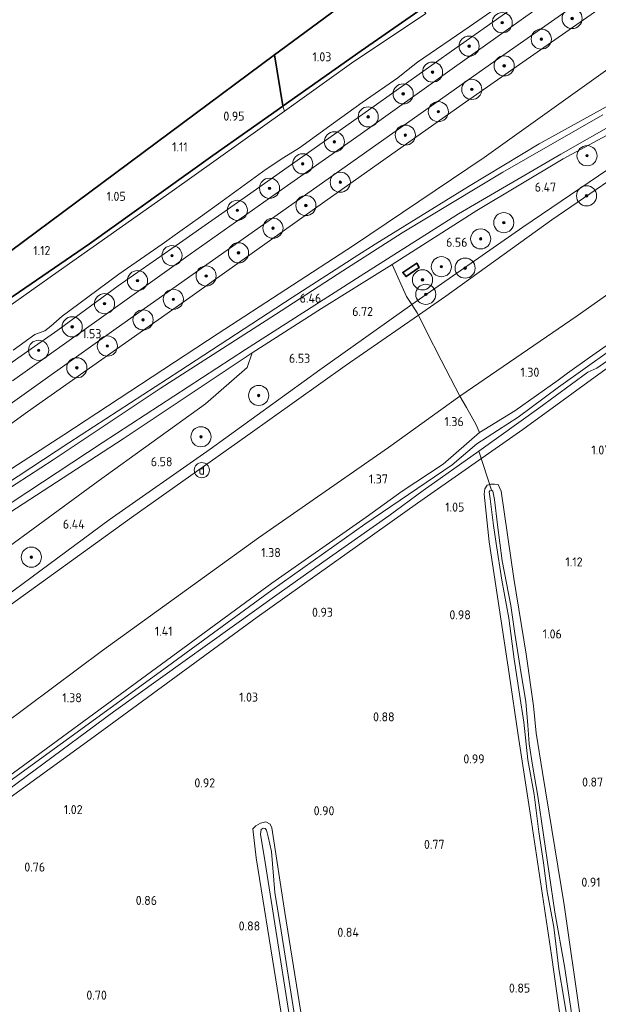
# Model space of a CAD drawing. Extents: x 130905 to 137824, y 412333 to 417928.
# Tile 184 of 256: x 134241 to 134356, y 415613 to 415808. Entities that reach past the tile are written whole.
import ezdxf
from ezdxf.enums import TextEntityAlignment as Align
from ezdxf.lldxf.tags import DXFTag

# ---------------------------------------------------------------- set-up
doc = ezdxf.new("R2010")
doc.units = 0
for name, color, linetype, lineweight in [('B-ME-GR-BOOM-S', 90, 'Continuous', 25), ('B-ME-GR-GRAS-GV', 60, 'Continuous', 13), ('B-ME-GW-TALUD_KRUIN-G', 90, 'Continuous', 18), ('B-ME-GW-TALUD_TEEN-G', 90, 'Continuous', 18), ('B-ME-IE-MEUBILAIR_DIJKPAAL-S', 7, 'Continuous', 25), ('B-ME-IE-TERREINAFSCHEIDING_DOORGANG-G', 210, 'Continuous', 18), ('B-ME-IE-TERREINAFSCHEIDING_KUNSTMATIG_HEKWERK-G', 20, 'IE-TERREINAFSCHEIDING-KUNSTMATIG', 18), ('B-ME-KG-GRENS_OPNAME-G', 210, 'KG-OPNAME', 18), ('B-ME-KW-KUNSTWERK_DUIKER-G', 170, 'Continuous', 18), ('B-ME-OG-BEBOUWING_KWEKERIJ-GV', 7, 'Continuous', 35), ('B-ME-OG-BEBOUWING_OPSLAG-GV', 7, 'Continuous', 35), ('B-ME-OG-WATER_SLOOT-G', 120, 'Continuous', 18), ('B-ME-OG-WATER_SLOOT-GV', 120, 'Continuous', 18), ('B-ME-VH-VERHARDING_ASFALT-GV', 252, 'Continuous', 18), ('B-ME-WH-WINTERBED-G', 150, 'WH-WINTERBED', 18), ('X-XX-AL-HOOGTELABEL-S', 7, 'Continuous', 25)]:
    doc.layers.add(name, color=color, linetype=linetype, lineweight=lineweight)
doc.styles.add('NLCS-ISO', font='NLCS-ISO.ttf')
doc.styles.add('NLCS-ISO-ANNOTATIVE-T18', font='NLCS-ISO.ttf', dxfattribs={"height": 1.8})
doc.styles.get("Standard").update_dxf_attribs({"font": 'arial.ttf'})
doc.linetypes.add('IE-TERREINAFSCHEIDING-KUNSTMATIG', pattern='A,4,[82,NLCS.SHX,S=0.75,R=90,X=0,Y=0],4,-2', length=10)
tags = doc.linetypes.add('KG-OPNAME', pattern='A,5.5,-2,["O",Standard,S=1.8,R=0,X=-0.5,Y=-0.9],-2,5.5,-2,[5,NLCS.SHX,S=0.75,R=0,X=0,Y=0],-2', length=19).pattern_tags.tags
tags[6] = DXFTag(74, 10)
tags = doc.linetypes.add('WH-WINTERBED', pattern='A,6,-3.5,["WB",Standard,S=1.8,R=0,X=-1.5,Y=-0.9],-3.5,6,-3.5,6,-3.5,6,-3.5,6,-3.5', length=51).pattern_tags.tags
tags[6] = DXFTag(74, 10)

# ---------------------------------------------------------------- blocks, each defined once
blk = doc.blocks.new('SAL-HOOGTELABEL-SO')
at = {"color": 0, "linetype": 'ByBlock', "lineweight": -2, "style": 'NLCS-ISO-ANNOTATIVE-T18'}
blk.add_attdef('HOOGTE', text='', height=1.8, dxfattribs=at).set_placement((2.79, 0), align=Align.RIGHT)
blk = doc.blocks.new('SGR-BOOM_01-SO')
at = {"linetype": 'ByBlock', "lineweight": 18}
h = blk.add_hatch(color=0, dxfattribs=at)
h.dxf.hatch_style = 1
edge = h.paths.add_edge_path()
edge.add_arc((0, 0), 0.25, 0, 360)
at = {"color": 0, "linetype": 'ByBlock', "lineweight": 18}
for radius in [2, 0.25]:
    blk.add_circle((0, 0), radius, dxfattribs=at)
blk = doc.blocks.new('SIE-DIJKPAAL-SO')
at = {"color": 0, "linetype": 'ByBlock', "lineweight": 18}
blk.add_circle((0, 0), 1.5, dxfattribs=at)
at = {"color": 0, "linetype": 'ByBlock', "lineweight": 18, "style": 'NLCS-ISO'}
blk.add_text('d', height=1.8, dxfattribs=at).set_placement((0, 0), align=Align.MIDDLE_CENTER)

msp = doc.modelspace()

# ---------------------------------------------------------------- linework, layer by layer
at = {"layer": 'B-ME-GR-GRAS-GV'}
for points in [[(134178.262, 415609.361, 1.046), (134191.356, 415618.827, 1.028), (134208.621, 415631.716, 1), (134206.457, 415634.456, 0.985), (134211.107, 415637.936, 0.962), (134211.466, 415636.163, 0.962), (134212.649, 415634.806, 1.03), (134227.514, 415645.502, 1.008), (134254.769, 415665.206, 1.115), (134287.943, 415689.536, 1.064), (134319.764, 415712.112, 1.124), (134340.665, 415726.754, 1.175), (134359.342, 415740.402, 1.092), (134371.943, 415749.039, 1.136), (134385.463, 415758.256, 1.168), (134396.946, 415765.362, 1.175), (134403.998, 415769.816, 1.13), (134424.487, 415781.691, 1.12), (134429.255, 415784.485, 1.107), (134437.867, 415789.184, 1.089), (134461.42, 415803.11, 1.026), (134483.961, 415817.652, 1.014)], [(134358.361, 415812.109, 1.827), (134328.628, 415791.279, 1.821), (134301.327, 415772.022, 1.8), (134272.938, 415751.863, 1.786), (134242.304, 415730.295, 1.801), (134211.132, 415707.737, 1.881), (134181.416, 415686.129, 1.878), (134151.72, 415664.441, 1.859), (134144.045, 415658.698, 1.862), (134143.181, 415658.047, 1.803), (134142.278, 415659.3, 1.716), (134141.229, 415660.756, 1.572), (134159.839, 415674.443, 1.577), (134185.902, 415693.603, 1.6), (134210.754, 415711.569, 1.594), (134236.506, 415730.146, 1.554), (134259.479, 415746.462, 1.533), (134283.559, 415763.524, 1.538), (134309.21, 415781.617, 1.556), (134335.321, 415800.094, 1.539), (134357.989, 415815.979, 1.571)], [(134475.903, 415817.072, 1.104), (134457.237, 415804.944, 1.145), (134442.628, 415796.062, 1.156), (134427.454, 415787.002, 1.104), (134423.121, 415784.426, 1.103), (134399.815, 415771.713, 1.095), (134393.167, 415767.734, 1.067), (134387.121, 415764.086, 1.07), (134382.682, 415761.156, 0.908), (134376.559, 415757.143, 1.031), (134363.373, 415747.703, 1.085), (134353.9, 415741.03, 1.036), (134349.532, 415737.951, 0.785), (134347.632, 415736.535, 0.812), (134339.083, 415730.473, 1.259), (134332.046, 415726.165, 1.001), (134331.285, 415727.807, 1.081), (134329.443, 415731.131, 1.341), (134328.114, 415733.364, 1.737), (134351.404, 415749.344, 1.599), (134374.563, 415765.697, 1.531), (134396.759, 415779.233, 1.52), (134423.146, 415794.18, 1.357), (134448.46, 415809.07, 1.681)], [(134239.496, 415742.499, 0.381), (134243.745, 415745.651, 0.381), (134245.738, 415746.385, 0.381), (134246.925, 415747.268, 0.381), (134249.209, 415749.275, 0.381), (134254.288, 415753.053, 0.381), (134260.472, 415757.589, 0.381), (134269.023, 415763.55, 0.381), (134272.564, 415766.05, 0.381), (134276.656, 415769.002, 0.381), (134280.218, 415771.587, 0.381), (134289.682, 415778.474, 0.381), (134293.228, 415780.74, 0.381), (134296.335, 415782.683, 0.381), (134303.09, 415787.563, 0.381), (134308.773, 415791.674, 0.381), (134315.859, 415796.572, 0.381), (134317.901, 415798.202, 0.381), (134319.715, 415799.722, 0.381), (134329.978, 415806.709, 0.381), (134341.178, 415814.513, 0.381)], [(134374.598, 415810.621, 6.358), (134357.053, 415797.967, 6.465), (134332.943, 415780.76, 6.484), (134307.063, 415763.273, 6.464), (134280.193, 415745.843, 5.715), (134249.547, 415725.742, 4.826), (134222.997, 415708.595, 4.271), (134195.58, 415690.806, 3.678), (134163.607, 415669.376, 2.833), (134145.868, 415655.76, 2.743), (134144.045, 415658.698, 1.862), (134151.72, 415664.441, 1.859), (134181.416, 415686.129, 1.878), (134211.132, 415707.737, 1.881), (134242.304, 415730.295, 1.801), (134272.938, 415751.863, 1.786), (134301.327, 415772.022, 1.8), (134328.628, 415791.279, 1.821), (134358.361, 415812.109, 1.827)], [(134338.299, 415810.22, 1.559), (134326.485, 415801.889, 1.477), (134311.586, 415791.284, 1.602), (134302.126, 415784.581, 1.495), (134285.979, 415773.222, 1.52), (134272.496, 415763.754, 1.513), (134260.291, 415755.315, 1.553), (134248.327, 415746.508, 1.59), (134231.925, 415735.024, 1.536)], [(134231.925, 415735.024, 1.536), (134248.327, 415746.508, 1.59), (134260.291, 415755.315, 1.553), (134272.496, 415763.754, 1.513), (134285.979, 415773.222, 1.52), (134302.126, 415784.581, 1.495), (134311.586, 415791.284, 1.602), (134326.485, 415801.889, 1.477), (134338.299, 415810.22, 1.559)], [(134344.884, 415811.348, 1.414), (134326.625, 415798.342, 1.407), (134308.367, 415785.337, 1.4), (134291.502, 415773.455, 1.41), (134274.638, 415761.573, 1.419), (134256.998, 415749.015, 1.421), (134239.359, 415736.458, 1.422)], [(134448.46, 415809.07, 1.681), (134423.146, 415794.18, 1.357), (134396.759, 415779.233, 1.52), (134374.563, 415765.697, 1.531), (134351.404, 415749.344, 1.599), (134328.114, 415733.364, 1.737), (134324.423, 415740.519, 3.534), (134321.441, 415746.351, 5.322), (134319.907, 415749.46, 6.266), (134325.336, 415753.25, 6.255), (134346.397, 415768.417, 6.333), (134366.345, 415782.015, 6.373), (134374.83, 415787.933, 6.366), (134379.877, 415790.722, 6.241), (134385.73, 415794.067, 6.216), (134391.033, 415797.912, 6.079), (134396.662, 415801.489, 6.054), (134405.057, 415806.116, 5.955), (134413.003, 415809.985, 5.917)], [(134360.399, 415792.605, 6.613), (134343.905, 415783.474, 6.611), (134329.835, 415775.029, 6.591), (134311.306, 415763.557, 6.615), (134307.197, 415760.917, 6.543), (134305.642, 415759.917, 6.516), (134294.868, 415752.994, 6.327), (134272.566, 415738.44, 5.756), (134250.553, 415724.118, 5.148), (134227.599, 415709.116, 4.759), (134208.535, 415696.412, 4.382), (134190.23, 415684.436, 3.911), (134164.533, 415667.153, 3.263), (134146.306, 415655.124, 2.816), (134145.868, 415655.76, 2.743), (134163.607, 415669.376, 2.833), (134195.58, 415690.806, 3.678), (134222.997, 415708.595, 4.271), (134249.547, 415725.742, 4.826), (134280.193, 415745.843, 5.715), (134307.063, 415763.273, 6.464), (134332.943, 415780.76, 6.484), (134357.053, 415797.967, 6.465)], [(134227.599, 415709.116, 4.759), (134250.553, 415724.118, 5.148), (134272.566, 415738.44, 5.756), (134294.868, 415752.994, 6.327), (134305.642, 415759.917, 6.516), (134307.197, 415760.917, 6.543), (134311.306, 415763.557, 6.615), (134329.835, 415775.029, 6.591), (134343.905, 415783.474, 6.611), (134360.399, 415792.605, 6.613)], [(134239.482, 415753.266, 0.872), (134254.623, 415763.63, 0.947), (134279.135, 415781.185, 1.013), (134293.003, 415790.964, 1.021), (134293.311, 415789.934, 0.381), (134271.02, 415774.106, 0.381), (134248.4, 415758.148, 0.381), (134237.922, 415750.756, 0.381)], [(134356.548, 415789.218, 6.545), (134336.661, 415777.864, 6.598), (134316.725, 415765.785, 6.65), (134304.883, 415758.297, 6.567), (134291.557, 415749.583, 6.226), (134268.66, 415734.913, 5.673), (134247.393, 415720.765, 5.199), (134225.335, 415706.477, 4.702)], [(134360.692, 415787.006, 6.492), (134348.679, 415780.518, 6.482), (134331.503, 415770.247, 6.597), (134314.737, 415759.525, 6.702), (134300.7, 415750.809, 6.445), (134286.949, 415742.006, 6.117), (134261.34, 415724.908, 5.571), (134238.837, 415710.307, 5.076), (134212.153, 415693.126, 4.469), (134193.26, 415680.752, 3.628), (134182.335, 415673.38, 3.628), (134160.59, 415659.005, 2.811), (134148.473, 415650.703, 2.811), (134147.773, 415651.674, 2.785), (134163.179, 415662.359, 3.207), (134195.902, 415683.911, 3.988), (134224.451, 415702.642, 4.672), (134257.144, 415724.11, 5.446), (134285.627, 415742.652, 6.032), (134308.354, 415757.232, 6.609), (134327.907, 415769.606, 6.55), (134348.191, 415781.411, 6.496), (134358.663, 415787.371, 6.406)], [(134366.345, 415782.015, 6.373), (134346.397, 415768.417, 6.333), (134325.336, 415753.25, 6.255), (134319.907, 415749.46, 6.266), (134319.663, 415749.929, 6.267), (134318.6, 415751.552, 6.357), (134317.536, 415753.174, 6.447), (134314.737, 415759.525, 6.702), (134331.503, 415770.247, 6.597), (134348.679, 415780.518, 6.482), (134360.692, 415787.006, 6.492)], [(134228.216, 415647.709, 0.133), (134259.363, 415670.705, 0.133), (134292.288, 415694.275, 0.133), (134302.29, 415701.333, 0.133), (134314.042, 415709.629, 0.133), (134320.888, 415714.637, 0.133), (134331.881, 415722.454, 0.133), (134343.817, 415730.987, 0.133), (134353.556, 415738.182, 0.133), (134355.31, 415738.943, 0.133), (134379.405, 415755.751, 0.133)], [(134359.342, 415740.402, 1.092), (134340.665, 415726.754, 1.175), (134319.764, 415712.112, 1.124), (134287.943, 415689.536, 1.064), (134254.769, 415665.206, 1.115), (134227.514, 415645.502, 1.008), (134212.649, 415634.806, 1.03), (134211.466, 415636.163, 0.962), (134211.107, 415637.936, 0.962), (134216.695, 415642.145, 1.038), (134239.541, 415658.586, 1.061), (134253.513, 415668.845, 1.124), (134274.158, 415684.006, 1.175), (134290.83, 415696.288, 1.095), (134309.521, 415709.361, 1.089), (134316.71, 415714.498, 0.992), (134324.804, 415719.877, 1.077), (134332.046, 415726.165, 1.001), (134339.083, 415730.473, 1.259), (134347.632, 415736.535, 0.812), (134349.532, 415737.951, 0.785), (134353.9, 415741.03, 1.036), (134363.373, 415747.703, 1.085)], [(134363.154, 415746.159, 0.133), (134347.736, 415735.192, 0.133), (134339.718, 415729.204, 0.133), (134331.498, 415723.941, 0.133), (134326.63, 415719.77, 0.133), (134309.257, 415707.98, 0.133), (134290.817, 415694.866, 0.133), (134269.392, 415679.166, 0.133), (134238.169, 415656.478, 0.133)], [(134227.337, 415660.665, 1.587), (134257.212, 415682.911, 1.783), (134288.175, 415705.259, 1.661), (134313.99, 415723.228, 1.637), (134328.114, 415733.364, 1.737), (134329.443, 415731.131, 1.341), (134331.285, 415727.807, 1.081), (134332.046, 415726.165, 1.001), (134324.804, 415719.877, 1.077), (134316.71, 415714.498, 0.992), (134309.521, 415709.361, 1.089), (134290.83, 415696.288, 1.095), (134274.158, 415684.006, 1.175), (134253.513, 415668.845, 1.124), (134239.541, 415658.586, 1.061)], [(134351.993, 415610.266, 0.78), (134348.849, 415632.39, 0.795), (134344.574, 415658.656, 0.862), (134343.299, 415666.486, 0.655), (134342.757, 415671.907, 0.78), (134341.283, 415682.164, 0.763), (134338.834, 415697.161, 1.016), (134336.366, 415714.516, 0.956), (134335.744, 415715.847, 0.786), (134335.012, 415715.925, 0.806), (134334.269, 415715.885, 0.743), (134333.584, 415715.739, 0.824), (134333.079, 415714.961, 0.814), (134332.992, 415713.946, 0.908), (134333.95, 415704.461, 0.9), (134337.913, 415678.283, 0.81), (134339.692, 415666.121, 0.636), (134342.363, 415648.874, 0.687), (134346.354, 415622.4, 0.666), (134350.5, 415592.689, 0.506)], [(134350.5, 415592.689, 0.506), (134346.354, 415622.4, 0.666), (134342.363, 415648.874, 0.687), (134339.692, 415666.121, 0.636), (134337.913, 415678.283, 0.81), (134333.95, 415704.461, 0.9), (134332.992, 415713.946, 0.908), (134333.079, 415714.961, 0.814), (134333.584, 415715.739, 0.824), (134334.269, 415715.885, 0.743), (134335.012, 415715.925, 0.806), (134335.744, 415715.847, 0.786), (134336.366, 415714.516, 0.956), (134338.834, 415697.161, 1.016), (134341.283, 415682.164, 0.763), (134342.757, 415671.907, 0.78), (134343.299, 415666.486, 0.655), (134344.574, 415658.656, 0.862), (134348.849, 415632.39, 0.795), (134351.993, 415610.266, 0.78)], [(134351.442, 415603.396, -0.248), (134348.883, 415620.219, -0.248), (134347.021, 415630.944, -0.248), (134343.637, 415654.005, -0.248), (134342.614, 415659.705, -0.248), (134341.895, 415664.364, -0.248), (134341.652, 415668.093, -0.248), (134341.217, 415672.691, -0.248), (134340.097, 415679.532, -0.248), (134339.031, 415686.258, -0.248), (134338.245, 415691.818, -0.248), (134336.562, 415700.706, -0.248), (134335.639, 415707.84, -0.248), (134334.994, 415712.874, -0.248), (134334.699, 415714.542, -0.248), (134334.417, 415714.717, -0.248), (134334.073, 415714.608, -0.248), (134333.99, 415714.37, -0.248), (134334.141, 415713, -0.248), (134334.805, 415707.693, -0.248), (134335.347, 415704.164, -0.248), (134336.472, 415696.845, -0.248), (134337.845, 415689.305, -0.248), (134338.935, 415681.178, -0.248), (134339.974, 415674.213, -0.248), (134340.829, 415668.686, -0.248), (134341.655, 415661.166, -0.248), (134342.89, 415654.323, -0.248), (134343.819, 415646.881, -0.248), (134344.734, 415640.761, -0.248), (134345.506, 415635.053, -0.248), (134346.805, 415627.959, -0.248), (134347.803, 415619.673, -0.248), (134348.767, 415613.86, -0.248), (134349.9, 415607.053, -0.248)], [(134297.683, 415604.103, 0.725), (134293.409, 415630.896, 0.75), (134290.848, 415647.71, 0.577), (134290.517, 415648.455, 0.577), (134289.6, 415648.89, 0.577), (134288.571, 415648.62, 0.577), (134287.663, 415648.098, 0.677), (134287.037, 415647.492, 0.71), (134287.729, 415641.741, 0.763), (134291.638, 415617.521, 0.743), (134297.458, 415581.035, 0.697)], [(134297.458, 415581.035, 0.697), (134291.638, 415617.521, 0.743), (134287.729, 415641.741, 0.763), (134287.037, 415647.492, 0.71), (134287.663, 415648.098, 0.677), (134288.571, 415648.62, 0.577), (134289.6, 415648.89, 0.577), (134290.517, 415648.455, 0.577), (134290.848, 415647.71, 0.577), (134293.409, 415630.896, 0.75), (134297.683, 415604.103, 0.725)], [(134295.664, 415608.39, -0.248), (134292.644, 415627.24, -0.248), (134291.398, 415634.868, -0.248), (134290.729, 415643.002, -0.248), (134290.082, 415645.892, -0.248), (134289.749, 415647.242, -0.248), (134289.502, 415647.585, -0.248), (134289.08, 415647.599, -0.248), (134288.697, 415647.366, -0.248), (134288.591, 415646.468, -0.248), (134289.467, 415640.809, -0.248), (134296.125, 415598.847, -0.248)]]:
    msp.add_polyline3d(points, dxfattribs=at)
for points in [[(134306.603, 415799.462, 0.381), (134293.311, 415789.934, 0.381), (134293.003, 415790.964, 1.021), (134293.045, 415790.994, 1.021), (134308.57, 415801.925, 1.023), (134320.676, 415810.317, 1.256), (134321.4, 415809.337, 0.381)], [(134168.017, 415639.961, 6.328), (134160.267, 415634.335, 6.246), (134155.12, 415641.478, 6.462), (134177.106, 415657.923, 6.453), (134204.323, 415677.629, 6.402), (134225.754, 415694.152, 6.294), (134256.366, 415716.523, 6.439), (134277.634, 415731.846, 6.495), (134285.907, 415739.087, 6.545), (134286.949, 415742.006, 6.117), (134300.7, 415750.809, 6.445), (134314.737, 415759.525, 6.702), (134317.536, 415753.174, 6.447), (134318.6, 415751.552, 6.357), (134319.663, 415749.929, 6.267), (134319.907, 415749.46, 6.266), (134305.382, 415739.437, 6.344), (134286.046, 415725.672, 6.278), (134262.945, 415709.294, 6.297), (134235.519, 415689.493, 6.212), (134211.175, 415671.649, 6.324), (134189.061, 415655.687, 6.299)], [(134316.814, 415757.965, 6.858), (134317.474, 415757.123, 6.846), (134320.098, 415758.954, 6.808), (134319.575, 415759.805, 6.946)], [(134200.434, 415639.968, 1.331), (134171.431, 415618.841, 1.433), (134164.154, 415628.986, 4.15), (134160.267, 415634.335, 6.246), (134168.017, 415639.961, 6.328), (134189.061, 415655.687, 6.299), (134211.175, 415671.649, 6.324), (134235.519, 415689.493, 6.212), (134262.945, 415709.294, 6.297), (134286.046, 415725.672, 6.278), (134305.382, 415739.437, 6.344), (134319.907, 415749.46, 6.266), (134321.441, 415746.351, 5.322), (134324.423, 415740.519, 3.534), (134328.114, 415733.364, 1.737), (134313.99, 415723.228, 1.637), (134288.175, 415705.259, 1.661), (134257.212, 415682.911, 1.783), (134227.337, 415660.665, 1.587)], [(134177.106, 415657.923, 6.453), (134155.12, 415641.478, 6.462), (134149.315, 415649.534, 2.811), (134159.596, 415656.649, 3.153), (134180.949, 415671.147, 3.549), (134211.819, 415691.779, 4.498), (134238.837, 415710.307, 5.076), (134261.34, 415724.908, 5.571), (134286.949, 415742.006, 6.117), (134285.907, 415739.087, 6.545), (134277.634, 415731.846, 6.495), (134256.366, 415716.523, 6.439), (134225.754, 415694.152, 6.294), (134204.323, 415677.629, 6.402)]]:
    msp.add_polyline3d(points, close=True, dxfattribs=at)
at = {"layer": 'B-ME-GW-TALUD_KRUIN-G'}
for points in [[(134444.235, 415856.618, 6.508), (134437.929, 415852.787, 6.487), (134424.131, 415844.305, 6.434), (134409.623, 415834.435, 6.372), (134387.629, 415819.561, 6.376), (134374.598, 415810.621, 6.358), (134357.053, 415797.967, 6.465), (134332.943, 415780.76, 6.484), (134307.063, 415763.273, 6.464), (134280.193, 415745.843, 5.715), (134249.547, 415725.742, 4.826), (134222.997, 415708.595, 4.271), (134195.58, 415690.806, 3.678), (134163.607, 415669.376, 2.833), (134145.868, 415655.76, 2.743), (134145.173, 415655.282, 2.69)], [(134374.83, 415787.933, 6.366), (134366.345, 415782.015, 6.373), (134346.397, 415768.417, 6.333), (134325.336, 415753.25, 6.255), (134319.907, 415749.46, 6.266), (134305.382, 415739.437, 6.344), (134286.046, 415725.672, 6.278), (134262.945, 415709.294, 6.297), (134235.519, 415689.493, 6.212), (134211.175, 415671.649, 6.324), (134189.061, 415655.687, 6.299), (134168.017, 415639.961, 6.328), (134160.267, 415634.335, 6.246)], [(134286.949, 415742.006, 6.117), (134285.907, 415739.087, 6.545), (134277.634, 415731.846, 6.495)], [(134277.634, 415731.846, 6.495), (134256.366, 415716.523, 6.439), (134225.754, 415694.152, 6.294), (134204.323, 415677.629, 6.402), (134177.106, 415657.923, 6.453), (134155.12, 415641.478, 6.462)]]:
    msp.add_polyline3d(points, dxfattribs=at)
at = {"layer": 'B-ME-GW-TALUD_TEEN-G'}
for points in [[(134144.045, 415658.698, 1.862), (134151.72, 415664.441, 1.859), (134181.416, 415686.129, 1.878), (134211.132, 415707.737, 1.881), (134242.304, 415730.295, 1.801), (134272.938, 415751.863, 1.786), (134301.327, 415772.022, 1.8), (134328.628, 415791.279, 1.821), (134358.361, 415812.109, 1.827), (134386.017, 415831.305, 1.691), (134402.946, 415843.04, 1.653), (134419.875, 415854.776, 1.615), (134447.049, 415873.362, 1.527)], [(134477.458, 415827.467, 1.386), (134448.46, 415809.07, 1.681), (134423.146, 415794.18, 1.357), (134396.759, 415779.233, 1.52), (134374.563, 415765.697, 1.531), (134351.404, 415749.344, 1.599)], [(134351.404, 415749.344, 1.599), (134328.114, 415733.364, 1.737), (134313.99, 415723.228, 1.637)], [(134238.837, 415710.307, 5.076), (134261.34, 415724.908, 5.571), (134286.949, 415742.006, 6.117)], [(134171.431, 415618.841, 1.433), (134200.434, 415639.968, 1.331), (134227.337, 415660.665, 1.587), (134257.212, 415682.911, 1.783), (134288.175, 415705.259, 1.661), (134313.99, 415723.228, 1.637)]]:
    msp.add_polyline3d(points, dxfattribs=at)
at = {"layer": 'B-ME-IE-TERREINAFSCHEIDING_DOORGANG-G'}
for points in [[(134307.197, 415760.917, 6.543), (134305.642, 415759.917, 6.516)], [(134317.536, 415753.174, 6.447), (134318.6, 415751.552, 6.357), (134319.663, 415749.929, 6.267)], [(134329.443, 415731.131, 1.341), (134331.285, 415727.807, 1.081)]]:
    msp.add_polyline3d(points, dxfattribs=at)
at = {"layer": 'B-ME-IE-TERREINAFSCHEIDING_KUNSTMATIG_HEKWERK-G'}
for points in [[(134444.235, 415856.618, 6.508), (134444.529, 415849.443, 6.7), (134444.339, 415841.343, 6.662), (134443.773, 415839.292, 6.655), (134441.025, 415835.253, 6.624), (134436.659, 415832.222, 6.626), (134418.259, 415822.549, 6.575), (134394.658, 415810.257, 6.7), (134379.584, 415802.597, 6.599), (134360.399, 415792.605, 6.613), (134343.905, 415783.474, 6.611), (134329.835, 415775.029, 6.591), (134311.306, 415763.557, 6.615), (134307.197, 415760.917, 6.543)], [(134293.311, 415789.934, 0.381), (134293.003, 415790.964, 1.021), (134292.986, 415791.022, 1.019), (134291.377, 415801.116, 1.098)], [(134314.737, 415759.525, 6.702), (134331.503, 415770.247, 6.597), (134348.679, 415780.518, 6.482), (134360.692, 415787.006, 6.492), (134377.736, 415795.3, 6.504)], [(134305.642, 415759.917, 6.516), (134294.868, 415752.994, 6.327), (134272.566, 415738.44, 5.756), (134250.553, 415724.118, 5.148), (134227.599, 415709.116, 4.759), (134208.535, 415696.412, 4.382), (134190.23, 415684.436, 3.911), (134164.533, 415667.153, 3.263), (134146.306, 415655.124, 2.816), (134145.868, 415655.76, 2.743), (134144.045, 415658.698, 1.862)], [(134317.536, 415753.174, 6.447), (134314.737, 415759.525, 6.702), (134300.7, 415750.809, 6.445), (134286.949, 415742.006, 6.117)], [(134319.663, 415749.929, 6.267), (134319.907, 415749.46, 6.266), (134321.441, 415746.351, 5.322), (134324.423, 415740.519, 3.534), (134328.114, 415733.364, 1.737), (134329.443, 415731.131, 1.341)], [(134331.285, 415727.807, 1.081), (134332.046, 415726.165, 1.001)]]:
    msp.add_polyline3d(points, dxfattribs=at)
at = {"layer": 'B-ME-KG-GRENS_OPNAME-G'}
msp.add_polyline3d([(134431.654, 415896.075, 1.036), (134357.714, 415850.35, 1.089), (134346.303, 415841.881, 0.828), (134345.655, 415841.4, 0.381), (134343.819, 415840.038, 0.381), (134343.05, 415839.467, 0.972), (134339.517, 415836.845, 1.013), (134307.439, 415813.037, 1.007), (134291.377, 415801.116, 1.098), (134236.31, 415760.246, 1.288), (134205.803, 415737.604, 1.225), (134201.645, 415734.519, 1.215), (134193.672, 415728.601, 1.184), (134141.318, 415689.817, 1.513), (134136.911, 415686.552, 1.523), (134129.112, 415680.774, 1.17), (134127.889, 415679.868, 0.381)], dxfattribs=at)
at = {"layer": 'B-ME-KW-KUNSTWERK_DUIKER-G'}
msp.add_polyline3d([(134331.881, 415722.454, 0.133), (134334.417, 415714.717, -0.248)], dxfattribs=at)
at = {"layer": 'B-ME-OG-BEBOUWING_KWEKERIJ-GV'}
for points in [[(134293.045, 415790.994, 1.021), (134293.003, 415790.964, 1.021), (134292.986, 415791.022, 1.019), (134291.377, 415801.116, 1.098), (134307.439, 415813.037, 1.007), (134339.517, 415836.845, 1.013), (134340.518, 415829.839, 1.031), (134317.684, 415814.079, 1.281), (134320.676, 415810.317, 1.256), (134308.57, 415801.925, 1.023)], [(134239.482, 415753.266, 0.872), (134237.298, 415751.793, 1.017), (134236.911, 415756.996, 1.239), (134236.31, 415760.246, 1.288), (134291.377, 415801.116, 1.098), (134292.986, 415791.022, 1.019), (134293.003, 415790.964, 1.021), (134279.135, 415781.185, 1.013), (134254.623, 415763.63, 0.947)]]:
    msp.add_polyline3d(points, close=True, dxfattribs=at)
at = {"layer": 'B-ME-OG-BEBOUWING_OPSLAG-GV'}
msp.add_polyline3d([(134320.098, 415758.954, 6.808), (134317.474, 415757.123, 6.846), (134316.814, 415757.965, 6.858), (134319.575, 415759.805, 6.946)], close=True, dxfattribs=at)
at = {"layer": 'B-ME-OG-WATER_SLOOT-G'}
for points in [[(134404.981, 415856.476, 1.618), (134394.75, 415849.819, 1.462), (134377.299, 415837.375, 1.416), (134360.426, 415825.33, 1.528), (134348.544, 415817.102, 1.612), (134338.299, 415810.22, 1.559), (134326.485, 415801.889, 1.477), (134311.586, 415791.284, 1.602), (134302.126, 415784.581, 1.495), (134285.979, 415773.222, 1.52), (134272.496, 415763.754, 1.513), (134260.291, 415755.315, 1.553), (134248.327, 415746.508, 1.59), (134231.925, 415735.024, 1.536), (134220.464, 415726.442, 1.477), (134206.439, 415716.873, 1.594), (134192.364, 415706.452, 1.554), (134183.409, 415700.1, 1.578), (134169.927, 415690.277, 1.638), (134158.224, 415681.747, 1.622), (134152.519, 415677.672, 1.638), (134150.705, 415676.544, 1.701)], [(134166.479, 415701.196, 1.014), (134172.572, 415705.573, 0.985), (134192.404, 415719.105, 1.005), (134209.98, 415732.039, 0.961), (134224.357, 415742.619, 0.925), (134237.298, 415751.793, 1.017), (134239.482, 415753.266, 0.872), (134254.623, 415763.63, 0.947), (134279.135, 415781.185, 1.013), (134293.003, 415790.964, 1.021), (134293.045, 415790.994, 1.021), (134308.57, 415801.925, 1.023), (134320.676, 415810.317, 1.256), (134332.711, 415818.733, 0.993), (134344.293, 415827.374, 0.859), (134344.914, 415829.073, 0.906), (134343.05, 415839.467, 0.972)], [(134363.373, 415747.703, 1.085), (134353.9, 415741.03, 1.036), (134349.532, 415737.951, 0.785), (134347.632, 415736.535, 0.812), (134339.083, 415730.473, 1.259), (134332.046, 415726.165, 1.001)], [(134211.107, 415637.936, 0.962), (134211.466, 415636.163, 0.962), (134212.649, 415634.806, 1.03), (134227.514, 415645.502, 1.008), (134254.769, 415665.206, 1.115), (134287.943, 415689.536, 1.064), (134319.764, 415712.112, 1.124), (134340.665, 415726.754, 1.175), (134359.342, 415740.402, 1.092)], [(134332.046, 415726.165, 1.001), (134324.804, 415719.877, 1.077), (134316.71, 415714.498, 0.992), (134309.521, 415709.361, 1.089), (134290.83, 415696.288, 1.095), (134274.158, 415684.006, 1.175), (134253.513, 415668.845, 1.124), (134239.541, 415658.586, 1.061), (134216.695, 415642.145, 1.038), (134211.107, 415637.936, 0.962)], [(134350.5, 415592.689, 0.506), (134346.354, 415622.4, 0.666), (134342.363, 415648.874, 0.687), (134339.692, 415666.121, 0.636), (134337.913, 415678.283, 0.81), (134333.95, 415704.461, 0.9), (134332.992, 415713.946, 0.908), (134333.079, 415714.961, 0.814), (134333.584, 415715.739, 0.824), (134334.269, 415715.885, 0.743), (134335.012, 415715.925, 0.806), (134335.744, 415715.847, 0.786), (134336.366, 415714.516, 0.956), (134338.834, 415697.161, 1.016), (134341.283, 415682.164, 0.763), (134342.757, 415671.907, 0.78), (134343.299, 415666.486, 0.655), (134344.574, 415658.656, 0.862), (134348.849, 415632.39, 0.795), (134351.993, 415610.266, 0.78)], [(134290.848, 415647.71, 0.577), (134290.517, 415648.455, 0.577), (134289.6, 415648.89, 0.577), (134288.571, 415648.62, 0.577), (134287.663, 415648.098, 0.677), (134287.037, 415647.492, 0.71)], [(134307.137, 415430.56, 0.784), (134311.227, 415433.941, 0.891), (134314.52, 415436.54, 0.933), (134318.533, 415439.799, 0.887), (134319.352, 415440.567, 0.813), (134319.718, 415441.353, 0.763), (134319.861, 415442.95, 0.759), (134318.727, 415451.45, 0.627), (134318.011, 415454.527, 0.646), (134317.554, 415457.146, 0.684), (134310.667, 415498.558, 0.663), (134304.813, 415536.09, 0.672), (134301.135, 415558.563, 0.685), (134297.458, 415581.035, 0.697), (134291.638, 415617.521, 0.743), (134287.729, 415641.741, 0.763), (134287.037, 415647.492, 0.71)], [(134290.848, 415647.71, 0.577), (134293.409, 415630.896, 0.75), (134297.683, 415604.103, 0.725), (134301.39, 415579.583, 0.563), (134305.501, 415553.71, 0.504), (134309.778, 415523.518, 0.441), (134314.308, 415494.604, 0.559), (134318.988, 415466.775, 0.617), (134322.58, 415444.32, 0.78), (134322.986, 415443.285, 0.766), (134323.208, 415443.011, 0.763), (134323.617, 415442.963, 0.772), (134332.221, 415449.852, 0.885)]]:
    msp.add_polyline3d(points, dxfattribs=at)
at = {"layer": 'B-ME-OG-WATER_SLOOT-GV'}
for points in [[(134341.178, 415814.513, 0.381), (134329.978, 415806.709, 0.381), (134319.715, 415799.722, 0.381), (134317.901, 415798.202, 0.381), (134315.859, 415796.572, 0.381), (134308.773, 415791.674, 0.381), (134303.09, 415787.563, 0.381), (134296.335, 415782.683, 0.381), (134293.228, 415780.74, 0.381), (134289.682, 415778.474, 0.381), (134280.218, 415771.587, 0.381), (134276.656, 415769.002, 0.381), (134272.564, 415766.05, 0.381), (134269.023, 415763.55, 0.381), (134260.472, 415757.589, 0.381), (134254.288, 415753.053, 0.381), (134249.209, 415749.275, 0.381), (134246.925, 415747.268, 0.381), (134245.738, 415746.385, 0.381), (134243.745, 415745.651, 0.381), (134239.496, 415742.499, 0.381)], [(134237.922, 415750.756, 0.381), (134248.4, 415758.148, 0.381), (134271.02, 415774.106, 0.381), (134293.311, 415789.934, 0.381), (134306.603, 415799.462, 0.381), (134321.4, 415809.337, 0.381)], [(134379.405, 415755.751, 0.133), (134355.31, 415738.943, 0.133), (134353.556, 415738.182, 0.133), (134343.817, 415730.987, 0.133), (134331.881, 415722.454, 0.133), (134320.888, 415714.637, 0.133), (134314.042, 415709.629, 0.133), (134302.29, 415701.333, 0.133), (134292.288, 415694.275, 0.133), (134259.363, 415670.705, 0.133), (134228.216, 415647.709, 0.133)], [(134238.169, 415656.478, 0.133), (134269.392, 415679.166, 0.133), (134290.817, 415694.866, 0.133), (134309.257, 415707.98, 0.133), (134326.63, 415719.77, 0.133), (134331.498, 415723.941, 0.133), (134339.718, 415729.204, 0.133), (134347.736, 415735.192, 0.133), (134363.154, 415746.159, 0.133)], [(134349.9, 415607.053, -0.248), (134348.767, 415613.86, -0.248), (134347.803, 415619.673, -0.248), (134346.805, 415627.959, -0.248), (134345.506, 415635.053, -0.248), (134344.734, 415640.761, -0.248), (134343.819, 415646.881, -0.248), (134342.89, 415654.323, -0.248), (134341.655, 415661.166, -0.248), (134340.829, 415668.686, -0.248), (134339.974, 415674.213, -0.248), (134338.935, 415681.178, -0.248), (134337.845, 415689.305, -0.248), (134336.472, 415696.845, -0.248), (134335.347, 415704.164, -0.248), (134334.805, 415707.693, -0.248), (134334.141, 415713, -0.248), (134333.99, 415714.37, -0.248), (134334.073, 415714.608, -0.248), (134334.417, 415714.717, -0.248), (134334.699, 415714.542, -0.248), (134334.994, 415712.874, -0.248), (134335.639, 415707.84, -0.248), (134336.562, 415700.706, -0.248), (134338.245, 415691.818, -0.248), (134339.031, 415686.258, -0.248), (134340.097, 415679.532, -0.248), (134341.217, 415672.691, -0.248), (134341.652, 415668.093, -0.248), (134341.895, 415664.364, -0.248), (134342.614, 415659.705, -0.248), (134343.637, 415654.005, -0.248), (134347.021, 415630.944, -0.248), (134348.883, 415620.219, -0.248), (134351.442, 415603.396, -0.248)], [(134296.125, 415598.847, -0.248), (134289.467, 415640.809, -0.248), (134288.591, 415646.468, -0.248), (134288.697, 415647.366, -0.248), (134289.08, 415647.599, -0.248), (134289.502, 415647.585, -0.248), (134289.749, 415647.242, -0.248), (134290.082, 415645.892, -0.248), (134290.729, 415643.002, -0.248), (134291.398, 415634.868, -0.248), (134292.644, 415627.24, -0.248), (134295.664, 415608.39, -0.248)]]:
    msp.add_polyline3d(points, dxfattribs=at)
at = {"layer": 'B-ME-VH-VERHARDING_ASFALT-GV'}
for points in [[(134357.989, 415815.979, 1.571), (134335.321, 415800.094, 1.539), (134309.21, 415781.617, 1.556), (134283.559, 415763.524, 1.538), (134259.479, 415746.462, 1.533), (134236.506, 415730.146, 1.554)], [(134239.359, 415736.458, 1.422), (134256.998, 415749.015, 1.421), (134274.638, 415761.573, 1.419), (134291.502, 415773.455, 1.41), (134308.367, 415785.337, 1.4), (134326.625, 415798.342, 1.407), (134344.884, 415811.348, 1.414)], [(134358.663, 415787.371, 6.406), (134348.191, 415781.411, 6.496), (134327.907, 415769.606, 6.55), (134308.354, 415757.232, 6.609), (134285.627, 415742.652, 6.032), (134257.144, 415724.11, 5.446), (134224.451, 415702.642, 4.672), (134195.902, 415683.911, 3.988), (134163.179, 415662.359, 3.207), (134147.773, 415651.674, 2.785), (134146.272, 415653.757, 2.833), (134155.461, 415660.01, 3.094), (134172.817, 415671.637, 3.455), (134188.364, 415682.12, 3.813), (134210.168, 415696.537, 4.387), (134225.335, 415706.477, 4.702), (134247.393, 415720.765, 5.199), (134268.66, 415734.913, 5.673), (134291.557, 415749.583, 6.226), (134304.883, 415758.297, 6.567), (134316.725, 415765.785, 6.65), (134336.661, 415777.864, 6.598), (134356.548, 415789.218, 6.545)]]:
    msp.add_polyline3d(points, dxfattribs=at)
at = {"layer": 'B-ME-WH-WINTERBED-G'}
msp.add_polyline3d([(134158.925, 415636.197, 6.302), (134179.311, 415651.074, 6.34), (134198.798, 415665.44, 6.259), (134216.867, 415678.415, 6.265), (134234.539, 415691.13, 6.239), (134258.56, 415708.826, 6.316), (134278.58, 415722.892, 6.32), (134300.321, 415738.589, 6.379), (134318.6, 415751.552, 6.357), (134340.655, 415766.912, 6.395), (134361.391, 415781.006, 6.392), (134379.3, 415793.29, 6.417), (134378.917, 415795.922, 6.523), (134382.313, 415799.847, 6.524), (134384.499, 415802.513, 6.542), (134410.18, 415815.755, 6.552), (134437.648, 415829.728, 6.566), (134452.845, 415838.534, 6.509), (134456.31, 415846.245, 6.406), (134459.025, 415849.138, 6.429), (134461.884, 415850.974, 6.413)], dxfattribs=at)

# ---------------------------------------------------------------- block references
at = {"layer": 'B-ME-GR-BOOM-S'}
for p in [(134350.422, 415808.359, 1.736), (134336.555, 415807.521, 1.474), (134344.307, 415804.266, 1.749), (134329.974, 415802.866, 1.512), (134336.941, 415798.952, 1.736), (134322.725, 415797.721, 1.436), (134330.508, 415794.283, 1.799), (134316.891, 415793.395, 1.424), (134309.959, 415788.826, 1.474), (134323.875, 415789.857, 1.699), (134317.318, 415785.213, 1.712), (134303.237, 415783.877, 1.549), (134353.389, 415781.117, 6.608), (134296.946, 415779.502, 1.524), (134290.374, 415774.654, 1.549), (134304.407, 415775.853, 1.786), (134353.298, 415773.151, 6.483), (134297.588, 415771.225, 1.662), (134283.969, 415770.281, 1.512), (134291.044, 415766.729, 1.662), (134336.86, 415767.827, 6.67), (134332.279, 415764.601, 6.67), (134270.996, 415761.287, 1.374), (134284.209, 415761.839, 1.636), (134324.475, 415759.085, 6.683), (134277.769, 415757.248, 1.568), (134329.188, 415758.812, 6.483), (134264.163, 415756.316, 1.518), (134320.723, 415756.484, 6.733), (134321.377, 415753.604, 6.446), (134257.603, 415751.739, 1.568), (134271.265, 415752.613, 1.618), (134251.191, 415747.148, 1.406), (134265.259, 415748.529, 1.656), (134258.177, 415743.333, 1.656), (134244.527, 415742.493, 1.431), (134252.111, 415739.023, 1.656), (134288.207, 415733.534, 6.362), (134276.752, 415725.325, 6.424), (134243.082, 415701.428, 6.362)]:
    msp.add_blockref('SGR-BOOM_01-SO', p, dxfattribs=at)
at = {"layer": 'B-ME-IE-MEUBILAIR_DIJKPAAL-S'}
msp.add_blockref('SIE-DIJKPAAL-SO', (134276.919, 415718.702, 6.127), dxfattribs=at)
at = {"layer": 'X-XX-AL-HOOGTELABEL-S'}
for p, values in [((134299.85, 415799.853, 1.031), {'HOOGTE': '1.03'}), ((134282.609, 415788.076, 0.95), {'HOOGTE': '0.95'}), ((134271.322, 415781.96, 1.106), {'HOOGTE': '1.11'}), ((134344.46, 415773.979, 6.468), {'HOOGTE': '6.47'}), ((134259.026, 415772.158, 1.05), {'HOOGTE': '1.05'}), ((134326.858, 415763.032, 6.556), {'HOOGTE': '6.56'}), ((134244.078, 415761.387, 1.118), {'HOOGTE': '1.12'}), ((134297.841, 415751.936, 6.455), {'HOOGTE': '6.46'}), ((134308.111, 415749.299, 6.718), {'HOOGTE': '6.72'}), ((134254.202, 415744.889, 1.53), {'HOOGTE': '1.53'}), ((134295.648, 415740.009, 6.531), {'HOOGTE': '6.53'}), ((134341.137, 415737.24, 1.3), {'HOOGTE': '1.30'}), ((134326.118, 415727.436, 1.356), {'HOOGTE': '1.36'}), ((134355.214, 415721.796, 1.071), {'HOOGTE': '1.07'}), ((134268.303, 415719.472, 6.581), {'HOOGTE': '6.58'}), ((134311.073, 415716.053, 1.368), {'HOOGTE': '1.37'}), ((134326.243, 415710.464, 1.046), {'HOOGTE': '1.05'}), ((134250.885, 415707.087, 6.444), {'HOOGTE': '6.44'}), ((134289.806, 415701.444, 1.381), {'HOOGTE': '1.38'}), ((134349.71, 415699.575, 1.118), {'HOOGTE': '1.12'}), ((134300.155, 415689.588, 0.934), {'HOOGTE': '0.93'}), ((134327.525, 415689.086, 0.981), {'HOOGTE': '0.98'}), ((134268.32, 415685.825, 1.406), {'HOOGTE': '1.41'}), ((134345.588, 415685.282, 1.059), {'HOOGTE': '1.06'}), ((134250.309, 415672.616, 1.381), {'HOOGTE': '1.38'}), ((134285.291, 415672.739, 1.031), {'HOOGTE': '1.03'}), ((134312.401, 415668.824, 0.884), {'HOOGTE': '0.88'}), ((134330.258, 415660.481, 0.994), {'HOOGTE': '0.99'}), ((134276.778, 415655.722, 0.922), {'HOOGTE': '0.92'}), ((134353.791, 415655.883, 0.871), {'HOOGTE': '0.87'}), ((134250.462, 415650.415, 1.021), {'HOOGTE': '1.02'}), ((134300.457, 415650.187, 0.895), {'HOOGTE': '0.90'}), ((134322.313, 415643.513, 0.772), {'HOOGTE': '0.77'}), ((134243.023, 415639.008, 0.759), {'HOOGTE': '0.76'}), ((134353.283, 415636.003, 0.908), {'HOOGTE': '0.91'}), ((134265.237, 415632.385, 0.856), {'HOOGTE': '0.86'}), ((134285.723, 415627.315, 0.884), {'HOOGTE': '0.88'}), ((134305.311, 415626.054, 0.844), {'HOOGTE': '0.84'}), ((134339.32, 415614.982, 0.846), {'HOOGTE': '0.85'}), ((134255.281, 415613.584, 0.697), {'HOOGTE': '0.70'})]:
    msp.add_blockref('SAL-HOOGTELABEL-SO', p, dxfattribs=at).add_auto_attribs(values)

doc.saveas('drawing.dxf')
